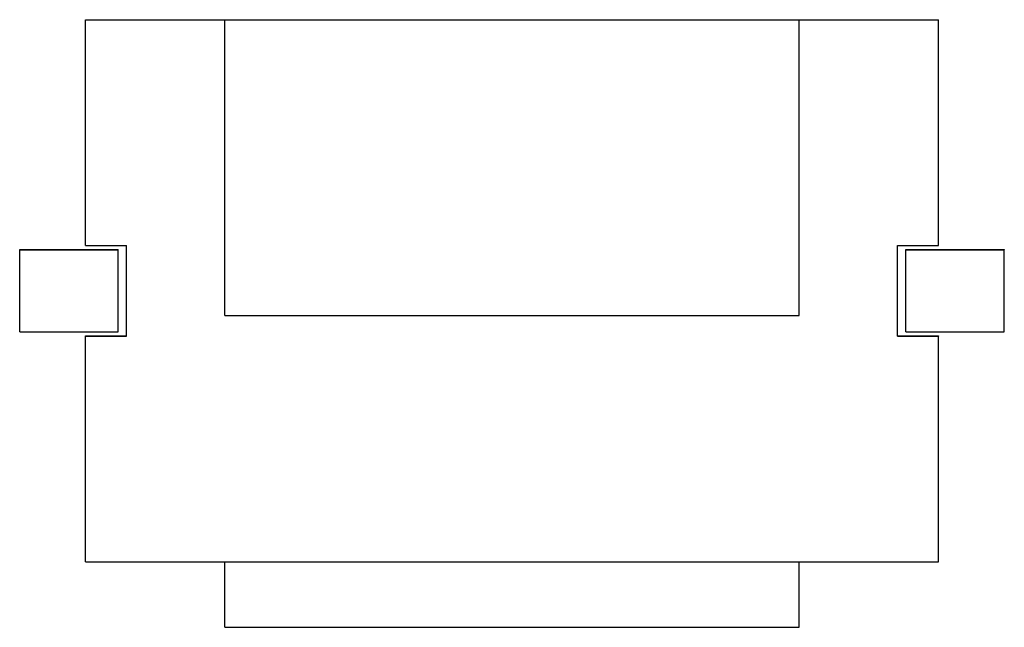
# Model space of a CAD drawing. Header units: millimetres. Extents: x -60 to 60, y -196 to -122.
import ezdxf

# ---------------------------------------------------------------- set-up
doc = ezdxf.new("R2010")
doc.units = ezdxf.units.MM
doc.layers.add('VISIBLE', color=7, linetype='Continuous')

msp = doc.modelspace()

# ---------------------------------------------------------------- linework, layer by layer
at = {"layer": 'VISIBLE'}
for p, q in [((-52.01, -122.03), (-52, -122)), ((-52.01, -149.53), (-52.01, -122.03)), ((-52.01, -122.03), (52.01, -122.03)), ((-52, -122), (52, -122)), ((-35.01, -158.04), (-35.01, -122.03)), ((-35.01, -122.03), (-35.01, -122.03)), ((-35.01, -122.03), (35.01, -122.03)), ((35.01, -158.04), (35.01, -122.03)), ((35.01, -122.03), (35.01, -122.03)), ((52, -122), (52.01, -122.03)), ((52.01, -149.53), (52.01, -122.03)), ((-60.01, -150.03), (-60, -150)), ((-60.01, -160.04), (-60.01, -150.03)), ((-60.01, -150.03), (-48.01, -150.03)), ((-60, -150), (-48, -150)), ((-52.01, -149.53), (-47.01, -149.53)), ((-48.01, -150.03), (-48, -150)), ((-48.01, -160.04), (-48.01, -150.03)), ((-48, -160), (-48, -150)), ((-47.01, -160.54), (-47.01, -149.53)), ((47.01, -160.54), (47.01, -149.53)), ((47.01, -149.53), (52.01, -149.53)), ((48, -160), (48, -150)), ((48, -150), (48.01, -150.03)), ((48, -150), (60, -150)), ((60, -150), (60.01, -150.03)), ((48.01, -160.04), (48.01, -150.03)), ((48.01, -150.03), (60.01, -150.03)), ((60.01, -160.04), (60.01, -150.03)), ((-35.01, -158.04), (35.01, -158.04)), ((-60.01, -160.04), (-48.01, -160.04)), ((-52.01, -160.54), (-52, -160.5)), ((-52.01, -188.04), (-52.01, -160.54)), ((-52.01, -160.54), (-47.01, -160.54)), ((-52, -160.5), (-47.01, -160.5)), ((-48.01, -160.04), (-48, -160)), ((47.01, -160.5), (52, -160.5)), ((47.01, -160.54), (52.01, -160.54)), ((48, -160), (48.01, -160.04)), ((48.01, -160.04), (60.01, -160.04)), ((52, -160.5), (52.01, -160.54)), ((52.01, -188.04), (52.01, -160.54)), ((-52.01, -188.04), (52.01, -188.04)), ((-35, -196.03), (-35, -188.04)), ((35, -196.03), (35, -188.04)), ((-35, -196.03), (35, -196.03))]:
    msp.add_line(p, q, dxfattribs=at)

doc.saveas('drawing.dxf')
